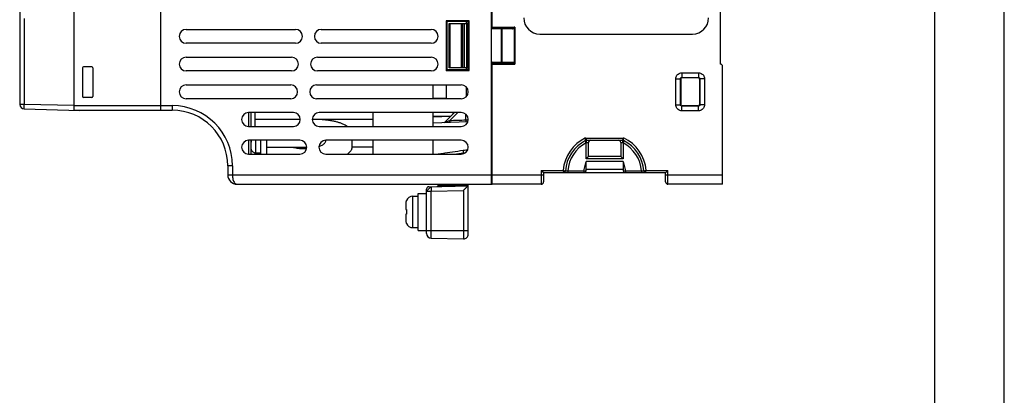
# Model space of a CAD drawing. Header units: millimetres. Extents: x 0 to 420, y 0 to 594.
# Tile 14 of 15: x 207 to 420, y 357 to 438. Entities that reach past the tile are written whole.
import ezdxf

# ---------------------------------------------------------------- set-up
doc = ezdxf.new("R2010")
doc.units = ezdxf.units.MM
doc.layers.add('DF', color=3, linetype='Continuous')

msp = doc.modelspace()

# ---------------------------------------------------------------- linework, layer by layer
at = {"color": 7}
msp.add_line((420, 0), (420, 594), dxfattribs=at)
at = {"color": 7, "linetype": 'Continuous'}
for p, q in [((309.06, 402.79), (309.06, 532.79)), ((218.86, 418.79), (218.86, 515.79)), ((237.56, 418.79), (237.56, 516.79)), ((358.56, 516.29), (358.56, 428.79)), ((309.26, 436.59), (309.26, 493.99)), ((207.06, 453.68), (207.06, 420.07)), ((208.03, 438.63), (208.03, 420.07)), ((304.23, 438.17), (299.28, 438.17)), ((299.28, 438.17), (299.46, 437.99)), ((299.28, 438.17), (299.28, 427.42)), ((304.06, 437.99), (299.46, 437.99)), ((299.46, 437.99), (299.46, 427.59)), ((299.96, 437.59), (304.06, 437.59)), ((299.96, 427.99), (299.96, 437.59)), ((300.16, 427.99), (300.16, 437.59)), ((302.62, 427.99), (302.62, 437.59)), ((302.92, 427.99), (302.92, 437.59)), ((303.26, 427.99), (303.26, 437.59)), ((303.64, 437.99), (303.64, 437.59)), ((303.76, 427.99), (303.76, 437.59)), ((303.96, 437.59), (303.96, 427.99)), ((304.23, 438.17), (304.06, 437.99)), ((304.06, 427.59), (304.06, 437.99)), ((304.23, 427.42), (304.23, 438.17)), ((309.06, 436.79), (314.12, 436.79)), ((309.26, 436.59), (313.48, 436.59)), ((314, 436.54), (314, 429.04)), ((314.12, 436.79), (314.12, 428.79)), ((243.06, 436.29), (266.69, 436.29)), ((272.29, 436.29), (296.06, 436.29)), ((313.6, 436.39), (309.26, 436.39)), ((311.26, 429.19), (311.26, 436.39)), ((311.38, 429.19), (311.38, 436.39)), ((319.56, 435.29), (352.56, 435.29)), ((266.69, 433.29), (243.06, 433.29)), ((296.06, 433.29), (272.29, 433.29)), ((243.06, 430.29), (265.86, 430.29)), ((271.46, 430.29), (296.06, 430.29)), ((222.66, 428.19), (220.86, 428.19)), ((309.06, 428.79), (314.12, 428.79)), ((309.26, 429.19), (313.6, 429.19)), ((313.48, 428.99), (309.26, 428.99)), ((309.26, 402.79), (309.26, 428.99)), ((359.06, 402.79), (359.06, 428.29)), ((220.66, 427.99), (220.66, 421.79)), ((222.86, 427.99), (222.86, 421.79)), ((265.86, 427.29), (243.06, 427.29)), ((296.06, 427.29), (271.46, 427.29)), ((299.28, 427.42), (299.46, 427.59)), ((299.28, 427.42), (304.23, 427.42)), ((299.46, 427.59), (304.06, 427.59)), ((304.06, 427.99), (299.96, 427.99)), ((303.64, 427.99), (303.64, 427.59)), ((304.23, 427.42), (304.06, 427.59)), ((350.25, 426.9), (353.86, 426.9)), ((350.25, 426.9), (350.25, 425.9)), ((350.25, 425.9), (353.86, 425.9)), ((350.32, 425.83), (350.25, 425.9)), ((353.86, 425.9), (353.79, 425.83)), ((353.86, 426.9), (353.86, 425.9)), ((243.06, 424.29), (265.67, 424.29)), ((271.27, 424.29), (302.56, 424.29)), ((296.46, 421.29), (296.46, 424.29)), ((299.36, 421.29), (299.36, 424.29)), ((303.64, 423.82), (303.64, 421.76)), ((348.95, 425.6), (349.95, 425.6)), ((348.95, 419.98), (348.95, 425.6)), ((350.02, 425.53), (349.95, 425.6)), ((349.95, 419.98), (349.95, 425.6)), ((350.02, 425.53), (350.02, 420.06)), ((353.79, 425.83), (350.32, 425.83)), ((354.16, 425.6), (354.09, 425.53)), ((354.09, 425.53), (354.09, 420.05)), ((355.16, 425.6), (354.16, 425.6)), ((354.16, 425.6), (354.16, 419.98)), ((355.16, 425.6), (355.16, 419.98)), ((208.03, 420.07), (207.06, 420.07)), ((218.86, 419.79), (208.03, 420.07)), ((218.86, 419.79), (240.06, 419.79)), ((222.66, 421.59), (220.86, 421.59)), ((240.06, 419.79), (240.06, 418.79)), ((265.67, 421.29), (243.06, 421.29)), ((302.56, 421.29), (271.27, 421.29)), ((299.36, 421.34), (296.46, 421.34)), ((348.95, 419.98), (349.95, 419.98)), ((349.95, 419.98), (350.02, 420.06)), ((350.25, 419.68), (350.32, 419.76)), ((353.86, 419.68), (350.25, 419.68)), ((350.25, 418.69), (350.25, 419.68)), ((353.79, 419.75), (350.32, 419.76)), ((353.79, 419.75), (353.86, 419.68)), ((353.86, 418.69), (353.86, 419.68)), ((354.09, 420.05), (354.16, 419.98)), ((355.16, 419.98), (354.16, 419.98)), ((208.03, 419.07), (220.06, 418.76)), ((218.86, 418.79), (240.06, 418.79)), ((219.86, 418.79), (219.86, 418.76)), ((220.06, 418.79), (220.06, 418.76)), ((266.24, 418.29), (256.56, 418.29)), ((256.56, 418.29), (256.56, 415.31)), ((257.06, 418.29), (257.06, 415.29)), ((257.96, 415.29), (257.96, 418.29)), ((302.56, 418.29), (271.84, 418.29)), ((283.46, 418.29), (283.46, 415.29)), ((296.46, 415.29), (296.46, 418.29)), ((300.36, 417.54), (296.46, 417.41)), ((300.27, 417.46), (296.46, 417.33)), ((301.11, 418.29), (298.88, 416.09)), ((301.83, 418.29), (300.02, 416.52)), ((303.56, 416.64), (303.56, 417.9)), ((353.86, 418.69), (350.25, 418.69)), ((256.56, 415.29), (266.24, 415.29)), ((267.74, 416.79), (257.96, 416.79)), ((283.46, 416.79), (270.34, 416.79)), ((271.84, 415.29), (302.56, 415.29)), ((303.96, 416.27), (296.46, 416.01)), ((300.02, 416.52), (300.04, 416.13)), ((303.56, 416.64), (303.57, 416.26)), ((267.65, 412.29), (256.56, 412.29)), ((256.56, 412.29), (256.56, 409.29)), ((257.06, 412.29), (257.06, 409.29)), ((257.11, 411.89), (257.06, 411.89)), ((258.06, 412.29), (258.06, 409.59)), ((259.16, 412.29), (259.16, 409.29)), ((260.46, 412.29), (260.46, 409.29)), ((302.56, 412.29), (273.25, 412.29)), ((278.96, 410.79), (278.96, 412.29)), ((283.46, 412.29), (283.46, 409.29)), ((296.46, 409.29), (296.46, 412.29)), ((329.33, 412.16), (329.32, 412.17)), ((329.56, 411.73), (329.33, 412.16)), ((329.44, 412.79), (337.67, 412.79)), ((329.56, 408.29), (329.56, 411.73)), ((329.61, 411.79), (330.06, 411.79)), ((329.67, 412.29), (337.44, 412.29)), ((330.06, 408.79), (330.06, 411.79)), ((337.06, 411.79), (337.5, 411.79)), ((337.06, 411.79), (337.06, 408.79)), ((337.56, 411.73), (337.79, 412.17)), ((337.56, 411.73), (337.56, 408.29)), ((256.56, 409.29), (267.65, 409.29)), ((257.11, 410.29), (257.1, 410.29)), ((257.96, 409.29), (257.96, 409.6)), ((258.06, 409.59), (259.16, 409.59)), ((260.46, 410.79), (269.15, 410.79)), ((273.25, 409.29), (302.56, 409.29)), ((283.46, 410.79), (278.96, 410.79)), ((303.01, 409.53), (301.56, 409.29)), ((253.06, 406.79), (252.06, 406.79)), ((252.06, 406.79), (252.06, 404.79)), ((253.06, 406.79), (253.06, 404.79)), ((329.06, 405.69), (329.56, 407.69)), ((337.56, 408.29), (329.56, 408.29)), ((337.56, 407.69), (329.56, 407.69)), ((329.56, 405.69), (329.56, 407.69)), ((337.06, 408.79), (330.06, 408.79)), ((337.56, 407.69), (338.06, 405.69)), ((337.56, 407.69), (337.56, 405.69)), ((252.06, 404.79), (320.36, 404.79)), ((319.86, 405.79), (324.58, 405.79)), ((319.86, 405.79), (319.86, 402.79)), ((320.36, 405.29), (346.76, 405.29)), ((320.36, 405.29), (320.36, 403.29)), ((325.58, 405.69), (329.06, 405.69)), ((325.58, 405.69), (325.58, 405.29)), ((329.06, 405.69), (329.06, 405.29)), ((337.56, 405.97), (329.56, 405.97)), ((338.06, 405.69), (341.53, 405.69)), ((338.06, 405.69), (338.06, 405.29)), ((341.53, 405.69), (341.53, 405.29)), ((342.53, 405.79), (347.26, 405.79)), ((346.76, 403.29), (346.76, 405.29)), ((346.76, 404.79), (359.06, 404.79)), ((347.26, 402.79), (347.26, 405.79)), ((254.06, 402.79), (309.06, 402.79)), ((297.56, 402.48), (297.56, 402.79)), ((299.5, 402.54), (299.5, 402.79)), ((299.5, 402.54), (304.06, 402.66)), ((304.06, 391.95), (304.06, 402.69)), ((319.86, 402.79), (309.26, 402.79)), ((359.06, 402.79), (347.26, 402.79)), ((293.26, 400.79), (295.06, 400.79)), ((293.26, 392.79), (293.26, 400.79)), ((295.06, 392.13), (295.06, 401.74)), ((295.06, 401.25), (296.03, 401.25)), ((295.54, 402.24), (304.06, 402.46)), ((296.03, 401.25), (303.03, 401.43)), ((296.03, 391.13), (296.03, 401.25)), ((303.03, 401.43), (303.03, 390.95)), ((290.56, 398.62), (290.56, 397.29)), ((290.68, 399.29), (290.7, 399.29)), ((292.06, 400.19), (293.26, 400.19)), ((292.06, 393.39), (292.06, 400.19)), ((290.56, 397.29), (290.7, 397.29)), ((290.7, 396.29), (290.56, 396.29)), ((290.56, 396.29), (290.56, 394.96)), ((290.7, 394.29), (290.68, 394.29)), ((292.06, 393.39), (293.26, 393.39)), ((293.26, 392.79), (304.06, 392.79)), ((296.03, 391.13), (303.03, 390.95))]:
    msp.add_line(p, q, dxfattribs=at)
for centre, radius, start, end in [((319.56, 438.79), 3.5, 180, 270), ((352.56, 438.79), 3.5, 270, 0), ((309.26, 436.79), 0.2, 180, 270), ((243.06, 434.79), 1.5, 90, 270), ((266.69, 434.79), 1.5, 270, 90), ((272.29, 434.79), 1.5, 90, 270), ((296.06, 434.79), 1.5, 270, 90), ((243.06, 428.79), 1.5, 90, 270), ((265.86, 428.79), 1.5, 270, 90), ((271.46, 428.79), 1.5, 90, 270), ((296.06, 428.79), 1.5, 270, 90), ((220.86, 427.99), 0.2, 90, 180), ((222.66, 427.99), 0.2, 0, 90), ((309.26, 428.79), 0.2, 90, 180), ((358.56, 428.29), 0.5, 0, 90), ((243.06, 422.79), 1.5, 90, 270), ((265.67, 422.79), 1.5, 270, 90), ((271.27, 422.79), 1.5, 90, 270), ((302.56, 422.79), 1.5, 270, 90), ((220.86, 421.79), 0.2, 180, 270), ((222.66, 421.79), 0.2, 270, 0), ((208.06, 420.07), 1, 180, 268.5), ((240.06, 406.79), 13, 0, 90), ((240.06, 406.79), 12, 0, 90), ((256.56, 416.79), 1.5, 90, 270), ((266.24, 416.79), 1.5, 270, 90), ((271.84, 416.79), 1.5, 90, 270), ((300.31, 418.2), 0.5, 314.5185, 9.9405), ((302.56, 416.79), 1.5, 270, 90), ((256.56, 410.79), 1.5, 90, 270), ((267.65, 410.79), 1.5, 270, 90), ((273.25, 410.79), 1.5, 90, 270), ((302.56, 410.79), 1.5, 270, 90), ((333.06, 405.1), 8.5, 115.1588, 175.3184), ((333.06, 405.1), 8, 116.8109, 175.9467), ((333.06, 405.1), 7.5, 117.8181, 175.4594), ((329.67, 411.79), 0.5, 89.9984, 116.8118), ((330.56, 411.79), 0.5, 90, 180), ((336.56, 411.79), 0.5, 0, 90), ((337.44, 411.79), 0.5, 63.189, 90.0001), ((334.06, 405.1), 7.5, 4.5406, 62.1819), ((334.06, 405.1), 8, 4.0533, 63.1891), ((334.06, 405.1), 8.5, 4.6807, 64.8424), ((258.06, 410.59), 1, 197.4576, 270), ((254.06, 404.79), 2, 180, 270), ((324.68, 405.69), 0.4, 270, 355.9467), ((329.16, 405.69), 0.4, 270, 0), ((337.96, 405.69), 0.4, 180, 269.9997), ((342.43, 405.69), 0.4, 184.0533, 270), ((297.36, 402.48), 0.2, 271.4787, 359.9994), ((304.16, 402.69), 0.1, 90, 180), ((309.26, 402.99), 0.2, 194.9904, 270), ((319.86, 403.29), 0.5, 270, 0), ((347.26, 403.29), 0.5, 180, 270), ((295.56, 401.74), 0.5, 91.5, 180), ((292.06, 398.69), 1.5, 90, 156.4218), ((292.06, 394.89), 1.5, 203.5782, 270), ((296.06, 392.13), 1, 180, 268.5), ((303.06, 391.95), 1, 268.5, 0)]:
    msp.add_arc(centre, radius, start, end, dxfattribs=at)
for points, start_tangent, end_tangent in [([(309.26, 436.59), (309.26, 436.56), (309.26, 436.49), (309.26, 436.39)], (1, 0), (0, -1)), ([(311.26, 436.59), (311.26, 436.56), (311.26, 436.49), (311.26, 436.39)], (1, 0), (0, -1)), ([(311.26, 436.59), (311.32, 436.56), (311.37, 436.49), (311.38, 436.39)], (1, 0), (0, -1)), ([(313.88, 436.67), (313.81, 436.64), (313.74, 436.62), (313.66, 436.6), (313.57, 436.59), (313.48, 436.59)], (-0.894215, -0.447637), (-1, 0.000021)), ([(313.48, 436.59), (313.54, 436.56), (313.58, 436.49), (313.6, 436.39)], (1, 0), (0, -1)), ([(314, 436.54), (313.94, 436.49), (313.86, 436.45), (313.79, 436.42), (313.7, 436.4), (313.6, 436.39)], (-0.706587, -0.707626), (-1, 0.000072)), ([(314.12, 436.79), (314.03, 436.74), (313.95, 436.7), (313.88, 436.67)], (-0.894913, -0.44624), (-0.894376, -0.447316)), ([(313.88, 436.67), (313.92, 436.63), (313.97, 436.59), (314, 436.54)], (0.850532, -0.525924), (0.525947, -0.850517)), ([(314.12, 436.79), (314.08, 436.7), (314.04, 436.62), (314, 436.54)], (-0.44624, -0.894913), (-0.447663, -0.894203)), ([(309.26, 436.39), (309.16, 436.4), (309.11, 436.42)], (-1, 0.000158), (-0.928948, 0.370209)), ([(309.11, 429.16), (309.06, 429.14), (309.06, 429.13)], (-0.924738, -0.380604), (-0.85801, -0.513633)), ([(309.26, 429.19), (309.16, 429.18), (309.11, 429.16)], (-1, -0.000118), (-0.924738, -0.380604)), ([(309.26, 429.19), (309.26, 429.09), (309.26, 429.02), (309.26, 428.99)], (0, -1), (-1, 0)), ([(311.26, 428.99), (311.32, 429.02), (311.37, 429.09), (311.38, 429.19)], (1, 0), (0, 1)), ([(311.26, 429.19), (311.26, 429.09), (311.26, 429.02), (311.26, 428.99)], (0, -1), (-1, 0)), ([(313.48, 428.99), (313.54, 429.02), (313.58, 429.09), (313.6, 429.19)], (1, 0), (0, 1)), ([(313.48, 428.99), (313.57, 428.99), (313.65, 428.98), (313.73, 428.96), (313.81, 428.94), (313.88, 428.91)], (1, 0.000017), (0.89456, -0.446947)), ([(313.6, 429.19), (313.69, 429.18), (313.78, 429.17), (313.86, 429.14), (313.93, 429.09), (314, 429.04)], (1, 0.000063), (0.706901, -0.707312)), ([(313.88, 428.91), (313.92, 428.95), (313.97, 428.99), (314, 429.04)], (0.850545, 0.525902), (0.525916, 0.850537)), ([(313.88, 428.91), (313.95, 428.88), (314.03, 428.84), (314.12, 428.79)], (0.894376, -0.447317), (0.894919, -0.446229)), ([(314, 429.04), (314.04, 428.96), (314.08, 428.88), (314.12, 428.79)], (0.447662, -0.894203), (0.446229, -0.894919)), ([(348.95, 425.6), (349.01, 426), (349.2, 426.36), (349.48, 426.64), (349.84, 426.83), (350.25, 426.9)], (-0.000025, 1), (1, -0.000051)), ([(349.95, 425.6), (349.96, 425.69), (350.01, 425.77), (350.07, 425.84), (350.15, 425.88), (350.25, 425.9)], (-0.004142, 0.999991), (0.999992, -0.004103)), ([(353.86, 426.9), (354.27, 426.83), (354.63, 426.64), (354.91, 426.36), (355.1, 426), (355.16, 425.6)], (1, 0.000051), (-0.000025, -1)), ([(353.86, 425.9), (353.96, 425.88), (354.04, 425.84), (354.1, 425.77), (354.15, 425.69), (354.16, 425.6)], (0.999992, 0.004103), (-0.004142, -0.999991)), ([(350.32, 425.83), (350.21, 425.8), (350.11, 425.74), (350.04, 425.64), (350.02, 425.53)], (-1, -0.000914), (0, -1)), ([(354.09, 425.53), (354.07, 425.64), (354.01, 425.74), (353.91, 425.81), (353.79, 425.83)], (0, 1), (-1, -0.000914)), ([(208.03, 419.07), (208.02, 419.12), (208.02, 419.26), (208.02, 419.48), (208.02, 419.76), (208.03, 420.07)], (-0.999657, 0.026177), (0.026159, 0.999658)), ([(350.25, 418.69), (349.84, 418.75), (349.48, 418.94), (349.2, 419.22), (349.01, 419.58), (348.95, 419.98)], (-1, -0.000051), (0.000025, 1)), ([(350.25, 419.68), (350.15, 419.7), (350.07, 419.74), (350.01, 419.81), (349.96, 419.89), (349.95, 419.98)], (-0.999992, -0.004103), (0.004142, 0.999991)), ([(350.02, 420.06), (350.04, 419.94), (350.11, 419.84), (350.21, 419.78), (350.32, 419.76)], (0, -1), (1, -0.000914)), ([(353.79, 419.75), (353.91, 419.77), (354.01, 419.84), (354.07, 419.94), (354.09, 420.05)], (1, -0.000914), (0, 1)), ([(354.16, 419.98), (354.15, 419.89), (354.1, 419.81), (354.04, 419.74), (353.96, 419.7), (353.86, 419.68)], (0.004142, -0.999991), (-0.999992, 0.004103)), ([(355.16, 419.98), (355.1, 419.58), (354.91, 419.22), (354.63, 418.94), (354.27, 418.75), (353.86, 418.69)], (0.000025, -1), (-1, 0.000051)), ([(277.92, 415.29), (277.88, 415.31), (277.44, 415.58), (276.93, 415.82), (276.34, 416.04), (275.69, 416.24), (274.97, 416.41), (274.17, 416.56), (273.28, 416.68), (272.3, 416.76), (271.22, 416.79)], (-0.830334, 0.557265), (-1, 0)), ([(300.02, 416.52), (299.75, 416.41), (299.5, 416.31), (299.29, 416.21), (299.1, 416.12), (299.05, 416.1)], (-0.940146, -0.340773), (-0.88379, -0.467884)), ([(303.56, 416.64), (301.79, 416.58), (300.02, 416.52)], (-0.999359, -0.035808), (-0.999357, -0.035862)), ([(304.05, 416.67), (304.03, 416.66), (303.87, 416.65), (303.71, 416.65), (303.56, 416.64)], (-0.996976, -0.077705), (-0.99984, -0.017888)), ([(257.1, 412.29), (257.1, 412.16), (257.11, 412.02), (257.11, 411.89)], (0, -1), (0.070634, -0.997502)), ([(271.77, 410.96), (272.12, 411.09), (272.45, 411.26), (272.74, 411.43), (272.97, 411.63), (273.15, 411.84), (273.26, 412.07)], (0.943694, 0.330821), (0.304189, 0.952612)), ([(273.26, 412.07), (273.3, 412.29)], (0.304189, 0.952612), (0.004759, 0.999989)), ([(329.64, 412.37), (329.61, 412.43), (329.53, 412.59), (329.44, 412.79)], (-0.425866, 0.904786), (-0.42134, 0.906903)), ([(329.45, 412.24), (329.45, 412.27), (329.45, 412.39), (329.45, 412.57), (329.44, 412.79)], (0.002997, 0.999996), (-0.004476, 0.99999)), ([(329.44, 412.22), (329.45, 412.24)], (0.026404, 0.999651), (0.8925, 0.451048)), ([(329.61, 411.79), (329.54, 411.95), (329.48, 412.1), (329.45, 412.2), (329.44, 412.22)], (-0.394685, 0.918816), (0.026404, 0.999651)), ([(329.56, 411.73), (329.58, 411.76), (329.61, 411.79)], (0.688142, 0.725576), (0.703423, 0.710771)), ([(329.61, 411.79), (329.62, 411.89)], (0, 1), (0.02389, 0.999715)), ([(329.62, 411.89), (329.62, 411.98), (329.63, 412.14)], (0.02389, 0.999715), (0.129415, 0.991591)), ([(329.63, 412.14), (329.65, 412.25), (329.66, 412.28)], (0.129415, 0.991591), (0.523641, 0.851939)), ([(329.67, 412.29), (329.66, 412.32), (329.64, 412.37)], (-0.430362, 0.902656), (-0.425866, 0.904786)), ([(329.66, 412.28), (329.67, 412.29)], (0.523641, 0.851939), (1, 0)), ([(337.44, 412.29), (337.45, 412.32), (337.48, 412.37), (337.49, 412.4)], (0.430462, 0.902609), (0.425115, 0.905139)), ([(337.45, 412.28), (337.44, 412.29)], (-0.525371, 0.850873), (-1, 0)), ([(337.48, 412.14), (337.46, 412.25), (337.45, 412.28)], (-0.128999, 0.991645), (-0.525371, 0.850873)), ([(337.5, 411.89), (337.49, 411.98), (337.48, 412.14)], (-0.023672, 0.99972), (-0.128999, 0.991645)), ([(337.49, 412.4), (337.51, 412.44), (337.55, 412.53), (337.61, 412.65), (337.67, 412.79)], (0.425115, 0.905139), (0.41419, 0.91019)), ([(337.5, 411.79), (337.58, 411.96), (337.63, 412.1), (337.66, 412.2), (337.67, 412.22)], (0.445882, 0.895092), (-0.051386, 0.998679)), ([(337.5, 411.79), (337.5, 411.89)], (0, 1), (-0.023672, 0.99972)), ([(337.5, 411.79), (337.53, 411.76), (337.56, 411.73)], (0.703423, -0.710771), (0.688143, -0.725575)), ([(337.66, 412.24), (337.66, 412.27), (337.66, 412.32), (337.66, 412.4), (337.66, 412.5), (337.67, 412.64), (337.67, 412.79)], (-0.002759, 0.999996), (0.012119, 0.999927)), ([(337.67, 412.22), (337.66, 412.24)], (-0.051386, 0.998679), (-0.8925, 0.451048)), ([(257.06, 410.64), (257.06, 410.52), (257.08, 410.4), (257.11, 410.29)], (0, -1), (0.333754, -0.94266)), ([(266.09, 410.79), (266.48, 410.7), (267.01, 410.61), (267.59, 410.54), (268.24, 410.5), (268.65, 410.49)], (0.968565, -0.248761), (1, -0.000178)), ([(268.65, 410.49), (268.95, 410.49), (269.12, 410.5)], (1, -0.000178), (0.999233, 0.039167)), ([(277.92, 409.29), (278.26, 409.55), (278.56, 409.84), (278.78, 410.16), (278.91, 410.48), (278.96, 410.79)], (0.830337, 0.557262), (0, 1)), ([(297.23, 409.29), (298.43, 409.47), (300.67, 409.8), (302.96, 410.15)], (0.989234, 0.146344), (0.988997, 0.147932)), ([(302.96, 410.15), (303.53, 410.23), (303.97, 410.29)], (0.988988, 0.147999), (0.990094, 0.140408)), ([(303.01, 409.53), (303.04, 409.59), (303.03, 409.75), (303.01, 409.95), (302.96, 410.15)], (0.986412, 0.164293), (-0.253452, 0.967348)), ([(303.01, 409.53), (303.48, 409.61)], (0.986391, 0.164415), (0.98691, 0.161275)), ([(329.56, 408.29), (329.69, 408.42), (329.82, 408.55), (329.93, 408.67), (330.02, 408.75), (330.06, 408.79)], (0.707107, 0.707107), (0.707107, 0.707107)), ([(337.56, 408.29), (337.42, 408.42), (337.3, 408.55), (337.18, 408.67), (337.09, 408.75), (337.06, 408.79)], (-0.707107, 0.707107), (-0.707107, 0.707107)), ([(253.06, 404.79), (253.09, 404.3), (253.18, 403.84), (253.33, 403.42), (253.53, 403.09), (253.78, 402.87), (254.06, 402.79)], (0.000013, -1), (0.999997, -0.002237)), ([(319.86, 405.79), (320.01, 405.63), (320.15, 405.5), (320.26, 405.39), (320.33, 405.32), (320.36, 405.29)], (0.707107, -0.707107), (0.707107, -0.707107)), ([(324.58, 405.79), (324.77, 405.74), (324.93, 405.7), (325.04, 405.67), (325.08, 405.66)], (0.953762, -0.300562), (0.969788, -0.243951)), ([(324.58, 405.79), (324.62, 405.6), (324.65, 405.44), (324.67, 405.33), (324.68, 405.29)], (0.221632, -0.97513), (-0.676235, -0.736686)), ([(325.08, 405.66), (325.1, 405.66), (325.14, 405.67), (325.19, 405.67), (325.25, 405.67), (325.33, 405.68), (325.41, 405.68), (325.5, 405.69), (325.58, 405.69)], (0.998742, 0.050142), (0.998031, 0.062715)), ([(329.06, 405.69), (329.24, 405.66), (329.41, 405.65), (329.52, 405.66), (329.56, 405.69)], (0.981074, -0.193632), (-0.000438, 1)), ([(337.56, 405.69), (337.59, 405.66), (337.7, 405.65), (337.87, 405.66), (338.06, 405.69)], (-0.000565, -1), (0.980979, 0.194115)), ([(341.53, 405.69), (341.61, 405.69), (341.7, 405.68), (341.78, 405.68), (341.85, 405.67), (341.92, 405.67), (341.97, 405.67), (342.01, 405.66), (342.04, 405.66)], (0.998033, -0.062698), (0.998742, -0.050146)), ([(342.04, 405.66), (342.07, 405.67), (342.18, 405.7), (342.34, 405.74), (342.53, 405.79)], (0.969787, 0.243955), (0.953727, 0.300673)), ([(342.43, 405.29), (342.44, 405.33), (342.46, 405.44), (342.49, 405.6), (342.53, 405.79)], (-0.676224, 0.736696), (0.221731, 0.975108)), ([(346.76, 405.29), (346.78, 405.32), (346.85, 405.39), (346.96, 405.49), (347.1, 405.63), (347.26, 405.79)], (0.707107, 0.707107), (0.707107, 0.707107)), ([(297.56, 402.48), (297.62, 402.49), (297.82, 402.49), (298.12, 402.5), (298.52, 402.51), (298.99, 402.53), (299.5, 402.54)], (0.999585, 0.028794), (0.999585, 0.028794)), ([(299.5, 402.34), (299.5, 402.37), (299.5, 402.44), (299.5, 402.54)], (0.999657, 0.026177), (-0.026159, 0.999658)), ([(295.06, 401.25), (295.1, 401.31), (295.23, 401.45), (295.42, 401.65), (295.63, 401.87), (295.83, 402.07), (295.97, 402.2), (296.03, 402.25)], (0, 1), (-0.999657, -0.026177)), ([(296.03, 402.25), (296.02, 402.2), (296.02, 402.06), (296.02, 401.84), (296.02, 401.56), (296.03, 401.25)], (-0.999657, -0.026177), (0.026159, -0.999658)), ([(304.06, 402.46), (303.99, 402.4), (303.85, 402.27), (303.67, 402.09), (303.46, 401.88), (303.25, 401.66), (303.03, 401.43)], (-0.999657, -0.026177), (-0.697671, -0.716418)), ([(290.7, 399.29), (290.62, 399.08), (290.57, 398.86), (290.56, 398.62)], (-0.426137, -0.904659), (0, -1)), ([(290.7, 397.29), (290.69, 397.13), (290.68, 396.96), (290.68, 396.79)], (-0.093794, -0.995592), (0, -1)), ([(290.68, 396.79), (290.68, 396.62), (290.69, 396.46), (290.7, 396.29)], (0, -1), (0.093794, -0.995592)), ([(290.56, 394.96), (290.57, 394.73), (290.62, 394.5), (290.7, 394.29)], (0, -1), (0.426137, -0.904659))]:
    msp.add_spline(points, degree=3, dxfattribs=dict(at, start_tangent=start_tangent, end_tangent=end_tangent))
at = {"layer": 'DF', "color": 7}
msp.add_line((405, 15), (405, 579), dxfattribs=at)

doc.saveas('drawing.dxf')
